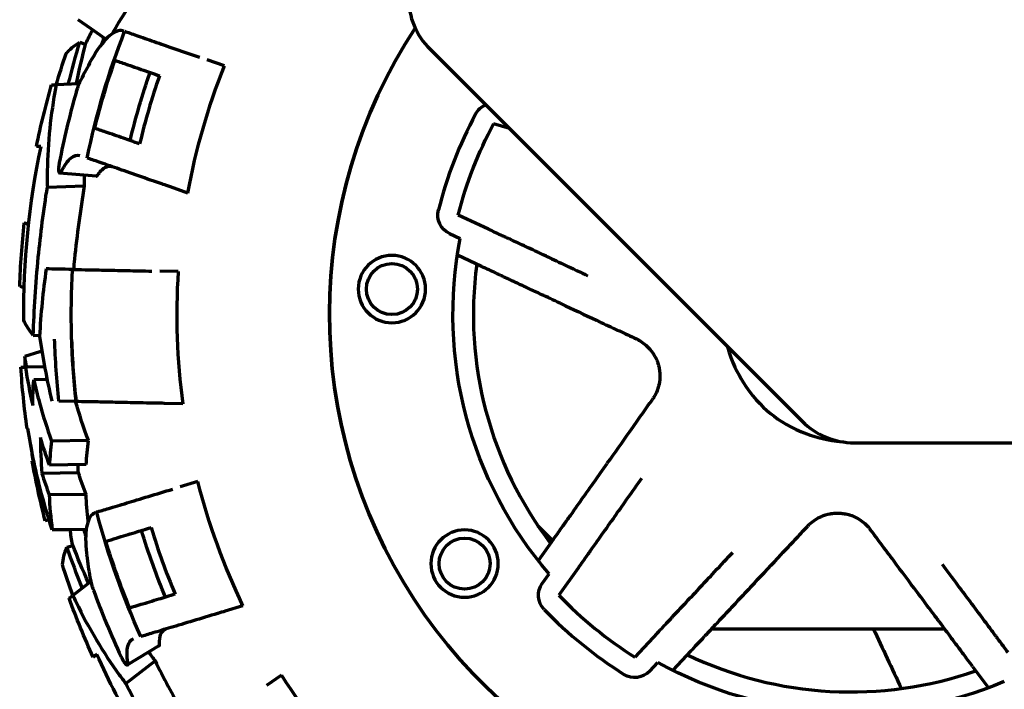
# Model space of a CAD drawing. Header units: millimetres. Extents: x 0 to 1189, y 0 to 841.
# Tile 18 of 56: x 535 to 583, y 287 to 319. Entities that reach past the tile are written whole.
import ezdxf

# ---------------------------------------------------------------- set-up
doc = ezdxf.new("R2010")
doc.units = ezdxf.units.MM
doc.header["$LTSCALE"] = 0.75
doc.layers.add('FD_Dimensions', color=7, linetype='Continuous', lineweight=35)
doc.layers.add('Visible', color=7, linetype='Continuous', lineweight=70)
doc.styles.get("Standard").update_dxf_attribs({"font": 'arial.ttf'})
doc.dimstyles.new('Dim-ISO-25', dxfattribs={"dimtxt": 3.5, "dimasz": 3.5, "dimexe": 2.1, "dimexo": 2.1, "dimgap": 1.4, "dimtad": 1, "dimzin": 12, "dimdsep": 46, "dimtxsty": 'Standard', "dimcen": 0, "dimazin": 3, "dimtp": 0.1, "dimtm": 0.1, "dimtfac": 0.714286, "dimtmove": 0, "dimatfit": 3, "dimfxl": 1, "dimtzin": 12, "dimarcsym": 0})

# ---------------------------------------------------------------- blocks, each defined once
blk = doc.blocks.new('*D31')
at = {"layer": 'Defpoints', "color": 0, "transparency": 16777216}
for p in [(586.804795, 358.159183), (807.04622, 358.159183), (572.723978, 264.278999)]:
    blk.add_point(p, dxfattribs=at)
at = {"layer": 'FD_Dimensions', "color": 0, "lineweight": -2, "transparency": 16777216}
for p, q in [((588.904795, 358.159183), (809.14622, 358.159183)), ((807.04622, 267.778999), (807.04622, 354.659183)), ((574.823978, 264.278999), (809.14622, 264.278999))]:
    blk.add_line(p, q, dxfattribs=at)
at = {"layer": 'FD_Dimensions', "color": 0, "transparency": 16777216}
for points in [[(806.462887, 354.659183), (807.629554, 354.659183), (807.04622, 358.159183)], [(806.462887, 267.778999), (807.629554, 267.778999), (807.04622, 264.278999)]]:
    blk.add_solid(points, dxfattribs=at)
at = {"layer": 'FD_Dimensions', "color": 0, "transparency": 16777216, "insert": (803.858021, 311.219091), "char_height": 3.5, "attachment_point": 5, "rotation": 90}
blk.add_mtext('93.88', dxfattribs=at)

msp = doc.modelspace()

# ---------------------------------------------------------------- linework, layer by layer
at = {"layer": 'Visible', "extrusion": (0, 1, 0)}
for p, q in [((538.076, 318.956), (537.441, 319.404)), ((538.801, 318.446), (538.076, 318.956)), ((537.521, 318.298), (537.811, 318.193)), ((554.682, 317.955), (572.919, 299.717)), ((544.607, 317.136), (543.76, 317.431)), ((537.486, 316.253), (536.373, 316.218)), ((558.573, 314.064), (557.799, 314.305)), ((538.333, 311.737), (536.536, 311.884)), ((535.934, 311.201), (537.745, 311.259)), ((542.818, 310.908), (541.962, 311.205)), ((557.54, 309.138), (556.065, 309.829)), ((555.64, 308.924), (556.165, 308.678)), ((557.205, 307.307), (556.024, 307.861)), ((542.343, 307.054), (541.446, 307.072)), ((535.244, 303.926), (535.553, 303.936)), ((535.569, 303.128), (534.827, 302.898)), ((535.66, 303.156), (535.569, 303.128)), ((534.637, 302.366), (534.857, 302.37)), ((535.796, 302.383), (534.857, 302.37)), ((535.919, 301.76), (535.265, 301.75)), ((537.342, 300.685), (536.502, 300.702)), ((537.342, 300.685), (537.345, 300.685)), ((542.566, 300.577), (541.66, 300.596)), ((534.974, 299.371), (534.938, 299.37)), ((537.947, 298.775), (536.143, 298.749)), ((575.465, 298.663), (759.513, 298.663)), ((535.191, 297.777), (535.224, 297.788)), ((537.46, 297.185), (535.669, 297.159)), ((537.84, 297.598), (536.037, 297.573)), ((543.305, 296.765), (542.447, 296.505)), ((537.829, 296.129), (536.023, 296.104)), ((538.355, 295.269), (538.318, 295.258)), ((536.015, 294.892), (535.83, 294.835)), ((536.952, 294.399), (536.175, 294.388)), ((537.839, 294.411), (536.952, 294.399)), ((559.971, 294.598), (560.691, 293.877)), ((560.74, 293.946), (559.987, 292.88)), ((536.89, 293.539), (537.186, 293.625)), ((561.936, 292.52), (560.996, 291.19)), ((538.063, 291.864), (537.184, 291.182)), ((560.179, 291.767), (560.514, 292.24)), ((545.519, 290.674), (544.651, 290.412)), ((568.482, 289.547), (579.885, 289.547)), ((565.829, 289.347), (564.716, 288.157)), ((541.403, 288.709), (539.862, 287.772)), ((567.467, 288.463), (566.575, 287.51)), ((539.777, 286.865), (541.209, 287.977)), ((565.446, 287.474), (565.842, 287.897)), ((581.267, 287.696), (582.047, 286.65)), ((547.4, 287.277), (546.664, 286.765))]:
    msp.add_line(p, q, dxfattribs=at)
at = {"layer": 'Visible', "extrusion": (1e-16, 0, -1)}
for centre in [(-552.815, 306.198), (-556.375, 292.739)]:
    msp.add_circle(centre, 1.65, dxfattribs=at)
at = {"layer": 'Visible'}
for centre in [(552.815, 306.198), (556.375, 292.739)]:
    msp.add_circle(centre, 1.25, dxfattribs=at)
for centre, radius, start, end in [((557.227, 320.501), 3.6, 180, 225), ((575.305, 304.947), 25.55, 146.6602, 345.7614), ((575.305, 304.947), 39.034, 159.6618, 160.1552), ((575.305, 304.947), 35.842, 160.936, 166.4939), ((575.305, 304.947), 39.494, 164.0021, 169.1412), ((575.305, 304.947), 20.85, 151.8744, 165.7615), ((575.305, 304.947), 18.5, 172.3265, 217.3094), ((575.305, 304.947), 33.029, 176.3432, 187.6036), ((575.305, 304.947), 38.201, 181.8277, 186.4065), ((575.465, 302.263), 3.6, 225, 270), ((575.305, 304.947), 39.034, 195.6618, 196.1552), ((575.305, 304.947), 35.842, 196.936, 202.4939), ((575.305, 304.947), 39.494, 200.0021, 205.1412), ((575.305, 304.947), 19.85, 223.8744, 237.7615), ((575.305, 304.947), 20.85, 223.8744, 237.7615), ((575.305, 304.947), 18.5, 244.3265, 289.3094), ((575.305, 304.947), 33.029, 212.3432, 223.6036)]:
    msp.add_arc(centre, radius, start, end, dxfattribs=at)
at = {"layer": 'Visible', "extrusion": (1e-16, 0, -1)}
for centre, radius, start, end in [((-575.305, 304.947), 25.55, 194.2386, 33.3398), ((-575.305, 304.947), 38.198, 11.5928, 21.3217), ((-575.305, 304.947), 39, 19.9908, 20.3249), ((-575.305, 304.947), 40.53, 16.1457, 18.4041), ((-575.305, 304.947), 38.155, 13.8513, 19.0712), ((-575.305, 304.947), 33.029, 10.3964, 21.6568), ((-575.305, 304.947), 36.332, 13.583, 19.0656), ((-575.305, 304.947), 40.75, 11.6634, 16.0454), ((-557.799, 314.305), 1, 28.1256, 67.1555), ((-575.305, 304.947), 19.85, 14.2385, 28.1256), ((-575.305, 304.947), 40.53, 359.5959, 11.738), ((-556.065, 309.829), 1, 295.0991, 14.2385), ((-575.305, 304.947), 40.75, 1.9546, 6.3366), ((-575.305, 304.947), 19.5, 319.3336, 11.0305), ((-575.305, 304.947), 38.198, 353.5928, 3.3217), ((-575.305, 304.947), 39.034, 353.7563, 358.2365), ((-575.305, 304.947), 40.75, 352.1341, 356.3689), ((-575.305, 304.947), 40.75, 345.6311, 349.8659), ((-575.305, 304.947), 33.029, 334.3964, 345.6568), ((-575.305, 304.947), 38.198, 335.5928, 345.3217), ((-575.305, 304.947), 39, 343.9908, 344.3249), ((-575.305, 304.947), 36.332, 337.583, 343.0656), ((-575.305, 304.947), 38.155, 337.8513, 343.0712), ((-575.305, 304.947), 40.53, 340.1457, 342.4041), ((-560.996, 291.19), 1, 316.1256, 35.265), ((-575.305, 304.947), 40.75, 335.6634, 340.0454), ((-575.305, 304.947), 40.53, 323.5959, 335.738), ((-575.305, 304.947), 19.5, 247.3336, 299.0305), ((-564.716, 288.157), 1, 223.0991, 302.2385)]:
    msp.add_arc(centre, radius, start, end, dxfattribs=at)
for centre, major_axis, ratio, start_param, end_param in [((589.085, 297.968), (-52.716, 18.997), 0.196114, 0.08149, 0.150213), ((577.931, 307.272), (-39.803, 12.032), 0.922984, -0.082163, -0.028667), ((590.568, 307.326), (56.006, 1.777), 0.196114, 2.99138, 3.060103), ((582.204, 300.566), (46.986, 0.672), 0.707106, 3.159804, 3.197451), ((581.753, 306.122), (47.169, 0.673), 0.707106, 2.902593, 2.944348), ((585.066, 297.191), (47.247, 0.674), 0.579245, 3.181116, 3.224127), ((581.567, 304.63), (45.243, 0.643), 0.7071, 2.892808, 2.926871), ((590.556, 307.401), (53.814, 15.617), 0.196114, 3.223082, 3.291805), ((576.063, 308.372), (39.274, 13.661), 0.922984, 3.05943, 3.112925)]:
    msp.add_ellipse(centre, major_axis=major_axis, ratio=ratio, start_param=start_param, end_param=end_param, dxfattribs=at)
at = {"layer": 'Visible'}
for centre, major_axis, ratio, start_param, end_param in [((580.024, 302.595), (-45.325, 3.712), 0.768445, -0.330094, -0.300629), ((577.084, 301.925), (-41.573, 0.856), 0.922984, -0.115233, -0.028667), ((581.966, 306.289), (47.378, 0.675), 0.707105, 3.238675, 3.295086), ((585.104, 297.149), (49.09, 0.702), 0.579244, 3.060617, 3.102012), ((581.651, 304.635), (47.078, 0.671), 0.707105, 3.347881, 3.380548), ((580.506, 305.818), (38.851, 23.638), 0.768445, 2.811499, 2.840964)]:
    msp.add_ellipse(centre, major_axis=major_axis, ratio=ratio, start_param=start_param, end_param=end_param, dxfattribs=at)
for points in [[(539.122, 318.722), (539.339, 319.112), (539.567, 319.487), (539.803, 319.841)], [(537.826, 318.247), (537.932, 318.465), (538.042, 318.683), (538.155, 318.901)], [(536.961, 316.236), (537.138, 316.939), (537.325, 317.627), (537.521, 318.298)], [(536.142, 316.21), (536.142, 316.21), (536.217, 316.213), (536.373, 316.218)], [(535.622, 313.192), (535.47, 313.188), (535.396, 313.185), (535.396, 313.185)], [(534.804, 309.445), (534.804, 309.445), (534.873, 309.42), (535.017, 309.368)], [(560.369, 307.813), (560.368, 307.814), (560.368, 307.814), (560.367, 307.814)], [(537.171, 307.16), (536.683, 307.171), (536.244, 307.18), (535.877, 307.187)], [(534.796, 306.259), (534.649, 306.312), (534.579, 306.337), (534.579, 306.337)], [(535.55, 303.88), (535.699, 302.84), (535.9, 301.776), (536.157, 300.709)], [(569.254, 303.383), (569.257, 303.372), (569.26, 303.36), (569.263, 303.349)], [(534.929, 302.371), (534.893, 302.545), (534.858, 302.72), (534.827, 302.898)], [(534.827, 302.898), (534.827, 302.722), (534.829, 302.546), (534.831, 302.369)], [(537.947, 298.775), (537.709, 299.411), (537.499, 300.049), (537.319, 300.685)], [(535.592, 298.926), (535.595, 298.339), (535.621, 297.749), (535.669, 297.159)], [(535.111, 298.581), (535.146, 298.315), (535.184, 298.051), (535.224, 297.788)], [(537.46, 297.185), (537.448, 297.321), (537.438, 297.457), (537.429, 297.593)], [(536.023, 296.104), (536.043, 295.55), (536.094, 294.974), (536.175, 294.388)], [(537.935, 294.823), (537.882, 295.267), (537.847, 295.704), (537.829, 296.129)], [(563.74, 295.071), (563.74, 295.07), (563.739, 295.069), (563.739, 295.069)], [(537.166, 293.677), (537.125, 293.916), (537.085, 294.157), (537.048, 294.4)], [(537.649, 291.543), (537.378, 292.214), (537.125, 292.881), (536.89, 293.539)], [(567.964, 291.628), (567.963, 291.627), (567.963, 291.627), (567.962, 291.626)], [(537.001, 291.04), (537.001, 291.04), (537.06, 291.086), (537.184, 291.182)], [(581.124, 290.896), (581.125, 290.896), (581.125, 290.895), (581.126, 290.895)], [(576.401, 289.547), (576.851, 288.586), (577.312, 287.602), (577.775, 286.613)], [(538.355, 288.293), (538.234, 288.199), (538.176, 288.154), (538.176, 288.154)]]:
    msp.add_open_spline(points, degree=3, dxfattribs=at)
for points, knots in [([(539.685, 318.849), (539.645, 318.863), (539.602, 318.871), (539.359, 318.881), (539.127, 318.763), (538.634, 318.288), (538.377, 317.939), (538.107, 317.462), (538.089, 317.429), (538.071, 317.396)], [2.3628766, 2.3628766, 2.3628766, 2.3628766, 2.4067943, 2.4067943, 2.6057136, 2.6057136, 2.8021395, 2.8021395, 2.8164491, 2.8164491, 2.8164491, 2.8164491]), ([(539.721, 318.836), (539.877, 318.782), (540.074, 318.713), (540.563, 318.543), (540.865, 318.438), (541.473, 318.227), (541.836, 318.101), (542.603, 317.834), (543.007, 317.693), (543.393, 317.559)], [-4.0816675, -4.0816675, -4.0816675, -4.0816675, -3.9618291, -3.9618291, -3.8252836, -3.8252836, -3.6886674, -3.6886674, -3.5563533, -3.5563533, -3.5563533, -3.5563533]), ([(539.244, 317.414), (539.393, 317.362), (539.575, 317.299), (540.045, 317.135), (540.347, 317.03), (540.881, 316.844), (541.145, 316.753), (541.429, 316.654)], [-4.069161, -4.069161, -4.069161, -4.069161, -3.9594341, -3.9594341, -3.8229021, -3.8229021, -3.7194059, -3.7194059, -3.7194059, -3.7194059]), ([(536.373, 316.218), (536.349, 316.097), (536.326, 315.975), (536.058, 314.503), (535.93, 313.116), (535.928, 311.555), (535.93, 311.378), (535.934, 311.201)], [-6.7908419, -6.7908419, -6.7908419, -6.7908419, -6.742069, -6.742069, -6.2007054, -6.2007054, -6.1314654, -6.1314654, -6.1314654, -6.1314654]), ([(537.577, 316.455), (537.556, 316.414), (537.536, 316.37), (537.478, 316.239), (537.443, 316.147), (537.389, 315.993), (537.371, 315.934), (537.353, 315.875), (537.349, 315.861), (537.344, 315.846), (537.34, 315.832)], [0.57737748, 0.57737748, 0.57737748, 0.57737748, 0.59475125, 0.59475125, 0.62625191, 0.62625191, 0.6448508, 0.6448508, 0.6448508, 0.64934478, 0.64934478, 0.64934478, 0.64934478]), ([(540.454, 313.318), (540.167, 313.418), (539.901, 313.511), (539.363, 313.698), (539.06, 313.803), (538.591, 313.966), (538.408, 314.03), (538.259, 314.082)], [-0.6503544, -0.6503544, -0.6503544, -0.6503544, -0.5458766, -0.5458766, -0.409261, -0.409261, -0.2999653, -0.2999653, -0.2999653, -0.2999653]), ([(536.619, 311.973), (536.771, 312.268), (536.928, 312.487), (537.24, 312.752), (537.391, 312.795), (537.531, 312.747)], [-0.3219243, -0.3219243, -0.3219243, -0.3219243, -0.1609373, -0.1609373, 0, 0, 0, 0]), ([(541.591, 311.334), (541.199, 311.471), (540.788, 311.614), (540.01, 311.885), (539.644, 312.012), (539.032, 312.225), (538.728, 312.33), (538.239, 312.501), (538.042, 312.569), (537.886, 312.623)], [-0.8176817, -0.8176817, -0.8176817, -0.8176817, -0.683213, -0.683213, -0.5456153, -0.5456153, -0.4089137, -0.4089137, -0.2898807, -0.2898807, -0.2898807, -0.2898807]), ([(536.518, 312.387), (536.511, 312.352), (536.505, 312.317), (536.494, 312.237), (536.489, 312.192), (536.483, 312.094), (536.483, 312.043), (536.489, 311.963), (536.496, 311.933), (536.515, 311.892), (536.527, 311.882), (536.558, 311.887), (536.576, 311.903), (536.603, 311.944), (536.611, 311.958), (536.619, 311.973)], [0.0011854, 0.0011854, 0.0011854, 0.0011854, 0.0118921, 0.0118921, 0.0261366, 0.0261366, 0.045713, 0.045713, 0.0638758, 0.0638758, 0.0833592, 0.0833592, 0.1044028, 0.1044028, 0.1129139, 0.1129139, 0.1129139, 0.1129139]), ([(538.394, 311.784), (538.513, 311.955), (538.634, 312.08), (538.87, 312.222), (538.984, 312.24), (539.093, 312.203), (539.094, 312.203), (539.095, 312.203)], [-0.2529301, -0.2529301, -0.2529301, -0.2529301, -0.1264637, -0.1264637, -0.0014004, -0.0014004, 0, 0, 0, 0]), ([(537.742, 311.786), (537.741, 311.67), (537.741, 311.554), (537.743, 311.379), (537.744, 311.319), (537.745, 311.259)], [17.2760773, 17.2760773, 17.2760773, 17.2760773, 17.32127312, 17.32127312, 17.3447499, 17.3447499, 17.3447499, 17.3447499]), ([(538.333, 311.737), (538.335, 311.737), (538.337, 311.737), (538.355, 311.74), (538.374, 311.755), (538.394, 311.784)], [0.08069478, 0.08069478, 0.08069478, 0.08069478, 0.08342407, 0.08342407, 0.10432825, 0.10432825, 0.10432825, 0.10432825]), ([(535.244, 303.926), (535.282, 305.171), (535.363, 306.453), (535.604, 308.901), (535.752, 310.053), (535.934, 311.201)], [11.0190937, 11.0190937, 11.0190937, 11.0190937, 11.4175674, 11.4175674, 11.7676704, 11.7676704, 11.7676704, 11.7676704]), ([(537.745, 311.259), (537.544, 310.061), (537.383, 308.858), (537.245, 307.495), (537.228, 307.327), (537.213, 307.16)], [-11.8170159, -11.8170159, -11.8170159, -11.8170159, -11.4510759, -11.4510759, -11.3995009, -11.3995009, -11.3995009, -11.3995009]), ([(541.962, 311.205), (541.844, 311.246), (541.704, 311.295), (541.594, 311.333), (541.592, 311.334), (541.591, 311.334)], [0.44681284, 0.44681284, 0.44681284, 0.44681284, 0.48438099, 0.48438099, 0.4848196, 0.4848196, 0.4848196, 0.4848196]), ([(557.54, 309.138), (557.655, 309.085), (557.79, 309.021), (558.002, 308.922), (558.117, 308.868), (558.278, 308.793), (558.353, 308.757), (558.435, 308.719), (558.46, 308.708), (558.465, 308.705)], [0.1496318, 0.1496318, 0.1496318, 0.1496318, 0.18774, 0.18774, 0.2254658, 0.2254658, 0.2626701, 0.2626701, 0.2949946, 0.2949946, 0.2949946, 0.2949946]), ([(560.369, 307.814), (559.979, 307.996), (559.652, 308.149), (559.102, 308.407), (558.849, 308.525), (558.57, 308.656), (558.499, 308.689), (558.465, 308.705)], [-8.9311151, -8.9311151, -8.9311151, -8.9311151, -8.6641467, -8.6641467, -8.3525826, -8.3525826, -8.1341697, -8.1341697, -8.1341697, -8.1341697]), ([(560.369, 307.814), (560.601, 307.705), (560.896, 307.566), (561.665, 307.206), (562.092, 307.006), (562.42, 306.852)], [0.000128, 0.000128, 0.000128, 0.000128, 0.1731678, 0.1731678, 0.3834243, 0.3834243, 0.3834243, 0.3834243]), ([(558.158, 306.861), (558.152, 306.864), (558.127, 306.876), (558.044, 306.914), (557.967, 306.951), (557.802, 307.028), (557.684, 307.083), (557.465, 307.186), (557.325, 307.252), (557.205, 307.307)], [-0.2991643, -0.2991643, -0.2991643, -0.2991643, -0.2671844, -0.2671844, -0.2297487, -0.2297487, -0.1911184, -0.1911184, -0.151607, -0.151607, -0.151607, -0.151607]), ([(537.171, 307.16), (537.336, 307.157), (537.544, 307.153), (538.062, 307.142), (538.382, 307.136), (539.026, 307.122), (539.409, 307.114), (540.222, 307.098), (540.649, 307.089), (541.058, 307.08)], [0.2897036, 0.2897036, 0.2897036, 0.2897036, 0.409542, 0.409542, 0.5460875, 0.5460875, 0.6827036, 0.6827036, 0.8150178, 0.8150178, 0.8150178, 0.8150178]), ([(559.677, 306.15), (559.4, 306.28), (559.162, 306.391), (558.712, 306.602), (558.491, 306.705), (558.25, 306.818), (558.188, 306.847), (558.158, 306.861)], [-8.561496, -8.561496, -8.561496, -8.561496, -8.3514854, -8.3514854, -8.0644363, -8.0644363, -7.8703579, -7.8703579, -7.8703579, -7.8703579]), ([(561.32, 305.38), (560.96, 305.548), (560.637, 305.7), (560.081, 305.96), (559.852, 306.068), (559.677, 306.15)], [-0.2881047, -0.2881047, -0.2881047, -0.2881047, -0.1440088, -0.1440088, -0.0000001, -0.0000001, -0.0000001, -0.0000001]), ([(561.321, 305.38), (561.893, 305.111), (562.483, 304.835), (563.394, 304.409), (563.702, 304.264), (564.214, 304.025), (564.52, 303.881), (564.793, 303.753)], [0.0001795, 0.0001795, 0.0001795, 0.0001795, 0.228271, 0.228271, 0.3626383, 0.3626383, 0.4968343, 0.4968343, 0.4968343, 0.4968343]), ([(564.793, 303.753), (564.838, 303.732), (564.882, 303.709), (565.113, 303.579), (565.292, 303.439), (565.543, 303.153), (565.628, 303.033), (565.739, 302.829), (565.775, 302.754), (565.834, 302.604), (565.858, 302.529), (565.878, 302.453)], [-0.1895415, -0.1895415, -0.1895415, -0.1895415, -0.1716037, -0.1716037, -0.09499, -0.09499, -0.0487184, -0.0487184, -0.0235669, -0.0235669, -0.000001, -0.000001, -0.000001, -0.000001]), ([(569.263, 303.349), (569.45, 302.641), (569.774, 302.037), (570.424, 300.997), (570.893, 300.48), (571.356, 300.103)], [-0.2899558, -0.2899558, -0.2899558, -0.2899558, -0.1791526, -0.1791526, 0, 0, 0, 0]), ([(565.878, 302.453), (565.899, 302.377), (565.914, 302.301), (565.937, 302.141), (565.943, 302.058), (565.947, 301.825), (565.933, 301.679), (565.856, 301.308), (565.771, 301.098), (565.634, 300.87), (565.607, 300.828), (565.578, 300.787)], [-0.1902038, -0.1902038, -0.1902038, -0.1902038, -0.1665355, -0.1665355, -0.1413064, -0.1413064, -0.0947988, -0.0947988, -0.0182444, -0.0182444, -0.000001, -0.000001, -0.000001, -0.000001]), ([(535.265, 301.75), (535.349, 301.376), (535.443, 301), (535.719, 299.999), (535.918, 299.373), (536.143, 298.749)], [6.9396716, 6.9396716, 6.9396716, 6.9396716, 7.0928763, 7.0928763, 7.3462138, 7.3462138, 7.3462138, 7.3462138]), ([(541.268, 300.604), (540.852, 300.612), (540.417, 300.621), (539.593, 300.638), (539.206, 300.646), (538.558, 300.66), (538.237, 300.666), (537.719, 300.677), (537.511, 300.681), (537.345, 300.685)], [3.5813627, 3.5813627, 3.5813627, 3.5813627, 3.7158313, 3.7158313, 3.8534291, 3.8534291, 3.9901307, 3.9901307, 4.1091636, 4.1091636, 4.1091636, 4.1091636]), ([(541.66, 300.596), (541.535, 300.598), (541.387, 300.601), (541.27, 300.604), (541.269, 300.604), (541.268, 300.604)], [0.44681284, 0.44681284, 0.44681284, 0.44681284, 0.48438099, 0.48438099, 0.4848196, 0.4848196, 0.4848196, 0.4848196]), ([(563.364, 297.657), (563.729, 298.173), (564.105, 298.704), (564.686, 299.525), (564.882, 299.803), (565.208, 300.265), (565.404, 300.541), (565.578, 300.787)], [-0.4080662, -0.4080662, -0.4080662, -0.4080662, -0.2206611, -0.2206611, -0.1102605, -0.1102605, -0.000001, -0.000001, -0.000001, -0.000001]), ([(571.356, 300.103), (571.822, 299.723), (572.428, 299.366), (573.563, 298.947), (574.179, 298.763), (574.869, 298.713)], [-0.5735468, -0.5735468, -0.5735468, -0.5735468, -0.2180107, -0.2180107, -0.008977, -0.008977, -0.008977, -0.008977]), ([(536.175, 294.388), (535.958, 295.057), (535.76, 295.735), (535.335, 297.397), (535.133, 298.387), (534.974, 299.371)], [17.408031, 17.408031, 17.408031, 17.408031, 17.632683, 17.632683, 17.9554931, 17.9554931, 17.9554931, 17.9554931]), ([(562.316, 296.174), (562.428, 296.332), (562.574, 296.539), (562.928, 297.039), (563.134, 297.331), (563.364, 297.656)], [-0.2877058, -0.2877058, -0.2877058, -0.2877058, -0.1439315, -0.1439315, -0.0000769, -0.0000769, -0.0000769, -0.0000769]), ([(565.048, 296.92), (564.838, 296.624), (564.566, 296.239), (564.076, 295.546), (563.888, 295.28), (563.74, 295.07)], [0.000001, 0.000001, 0.000001, 0.000001, 0.1317049, 0.1317049, 0.240232, 0.240232, 0.240232, 0.240232]), ([(538.353, 295.268), (538.512, 295.316), (538.711, 295.376), (539.207, 295.526), (539.513, 295.619), (540.129, 295.805), (540.496, 295.916), (541.274, 296.151), (541.684, 296.275), (542.075, 296.393)], [-4.0816675, -4.0816675, -4.0816675, -4.0816675, -3.9618291, -3.9618291, -3.8252836, -3.8252836, -3.6886674, -3.6886674, -3.5563533, -3.5563533, -3.5563533, -3.5563533]), ([(562.316, 296.174), (562.139, 295.924), (561.988, 295.71), (561.701, 295.304), (561.56, 295.105), (561.406, 294.887), (561.367, 294.832), (561.347, 294.804)], [1.8083544, 1.8083544, 1.8083544, 1.8083544, 2.0183642, 2.0183642, 2.3054133, 2.3054133, 2.4994917, 2.4994917, 2.4994917, 2.4994917]), ([(538.317, 295.257), (538.276, 295.245), (538.237, 295.226), (538.034, 295.091), (537.916, 294.86), (537.796, 294.186), (537.794, 293.752), (537.855, 293.208), (537.86, 293.171), (537.864, 293.133)], [2.3628766, 2.3628766, 2.3628766, 2.3628766, 2.4067943, 2.4067943, 2.6057136, 2.6057136, 2.8021395, 2.8021395, 2.8164491, 2.8164491, 2.8164491, 2.8164491]), ([(560.74, 293.946), (560.816, 294.053), (560.906, 294.18), (561.045, 294.377), (561.12, 294.484), (561.226, 294.632), (561.275, 294.702), (561.328, 294.776), (561.344, 294.799), (561.347, 294.804)], [-0.455571, -0.455571, -0.455571, -0.455571, -0.4160596, -0.4160596, -0.3774293, -0.3774293, -0.3399935, -0.3399935, -0.3080137, -0.3080137, -0.3080137, -0.3080137]), ([(563.74, 295.07), (563.492, 294.719), (563.283, 294.424), (562.932, 293.928), (562.771, 293.7), (562.593, 293.449), (562.547, 293.384), (562.526, 293.354)], [1.7902439, 1.7902439, 1.7902439, 1.7902439, 2.0572112, 2.0572112, 2.3687753, 2.3687753, 2.5871882, 2.5871882, 2.5871882, 2.5871882]), ([(573.192, 294.581), (573.226, 294.617), (573.261, 294.652), (573.456, 294.832), (573.645, 294.959), (573.994, 295.109), (574.135, 295.152), (574.363, 295.195), (574.446, 295.206), (574.607, 295.216), (574.685, 295.216), (574.764, 295.212)], [-0.1895415, -0.1895415, -0.1895415, -0.1895415, -0.1716037, -0.1716037, -0.09499, -0.09499, -0.0487184, -0.0487184, -0.0235669, -0.0235669, -0.000001, -0.000001, -0.000001, -0.000001]), ([(574.764, 295.212), (574.842, 295.207), (574.92, 295.198), (575.079, 295.17), (575.159, 295.151), (575.382, 295.083), (575.517, 295.024), (575.847, 294.836), (576.02, 294.69), (576.194, 294.49), (576.225, 294.451), (576.255, 294.411)], [-0.1902038, -0.1902038, -0.1902038, -0.1902038, -0.1665355, -0.1665355, -0.1413064, -0.1413064, -0.0947988, -0.0947988, -0.0182444, -0.0182444, -0.000001, -0.000001, -0.000001, -0.000001]), ([(538.803, 293.837), (538.954, 293.883), (539.139, 293.939), (539.615, 294.082), (539.921, 294.175), (540.463, 294.339), (540.73, 294.419), (541.017, 294.506)], [-4.069161, -4.069161, -4.069161, -4.069161, -3.9594341, -3.9594341, -3.8229021, -3.8229021, -3.7194059, -3.7194059, -3.7194059, -3.7194059]), ([(570.572, 291.782), (571.004, 292.243), (571.449, 292.719), (572.136, 293.453), (572.369, 293.701), (572.755, 294.114), (572.986, 294.361), (573.192, 294.581)], [0.0001795, 0.0001795, 0.0001795, 0.0001795, 0.228271, 0.228271, 0.3626383, 0.3626383, 0.4968343, 0.4968343, 0.4968343, 0.4968343]), ([(578.549, 291.338), (578.171, 291.845), (577.781, 292.366), (577.18, 293.172), (576.976, 293.445), (576.638, 293.898), (576.436, 294.169), (576.255, 294.411)], [-0.4080662, -0.4080662, -0.4080662, -0.4080662, -0.2206611, -0.2206611, -0.1102605, -0.1102605, -0.000001, -0.000001, -0.000001, -0.000001]), ([(562.526, 293.354), (562.523, 293.349), (562.507, 293.327), (562.455, 293.253), (562.407, 293.185), (562.304, 293.04), (562.231, 292.937), (562.096, 292.746), (562.01, 292.624), (561.936, 292.52)], [0.3038444, 0.3038444, 0.3038444, 0.3038444, 0.3361689, 0.3361689, 0.3733732, 0.3733732, 0.411099, 0.411099, 0.4492072, 0.4492072, 0.4492072, 0.4492072]), ([(567.963, 291.628), (568.139, 291.815), (568.361, 292.053), (568.941, 292.673), (569.264, 293.017), (569.511, 293.282)], [0.000128, 0.000128, 0.000128, 0.000128, 0.1731678, 0.1731678, 0.3834243, 0.3834243, 0.3834243, 0.3834243]), ([(579.77, 292.712), (579.987, 292.421), (580.269, 292.043), (580.776, 291.363), (580.971, 291.102), (581.125, 290.897)], [0.000001, 0.000001, 0.000001, 0.000001, 0.1317049, 0.1317049, 0.240232, 0.240232, 0.240232, 0.240232]), ([(538.018, 292.081), (538.026, 292.036), (538.035, 291.988), (538.065, 291.849), (538.091, 291.753), (538.138, 291.597), (538.157, 291.539), (538.178, 291.48), (538.183, 291.466), (538.188, 291.452), (538.193, 291.438)], [0.57737749, 0.57737749, 0.57737749, 0.57737749, 0.59475126, 0.59475126, 0.62625191, 0.62625191, 0.6448508, 0.6448508, 0.6448508, 0.64934479, 0.64934479, 0.64934479, 0.64934479]), ([(567.963, 291.628), (567.67, 291.314), (567.423, 291.05), (567.007, 290.606), (566.817, 290.403), (566.606, 290.178), (566.552, 290.12), (566.527, 290.093)], [-8.9311151, -8.9311151, -8.9311151, -8.9311151, -8.6641467, -8.6641467, -8.3525826, -8.3525826, -8.1341697, -8.1341697, -8.1341697, -8.1341697]), ([(570.572, 291.781), (570.3, 291.491), (570.056, 291.23), (569.637, 290.782), (569.464, 290.597), (569.332, 290.456)], [-0.2881047, -0.2881047, -0.2881047, -0.2881047, -0.1440088, -0.1440088, -0.0000001, -0.0000001, -0.0000001, -0.0000001]), ([(537.184, 291.182), (537.236, 291.07), (537.288, 290.958), (537.937, 289.609), (538.648, 288.412), (539.564, 287.148), (539.67, 287.006), (539.777, 286.865)], [-6.7908419, -6.7908419, -6.7908419, -6.7908419, -6.742069, -6.742069, -6.2007054, -6.2007054, -6.1314654, -6.1314654, -6.1314654, -6.1314654]), ([(542.19, 291.235), (541.899, 291.147), (541.629, 291.065), (541.084, 290.9), (540.777, 290.808), (540.301, 290.664), (540.116, 290.608), (539.965, 290.562)], [-0.6503544, -0.6503544, -0.6503544, -0.6503544, -0.5458766, -0.5458766, -0.409261, -0.409261, -0.2999653, -0.2999653, -0.2999653, -0.2999653]), ([(579.635, 289.883), (579.519, 290.038), (579.368, 290.241), (579.001, 290.732), (578.787, 291.019), (578.549, 291.337)], [-0.2877058, -0.2877058, -0.2877058, -0.2877058, -0.1439315, -0.1439315, -0.0000769, -0.0000769, -0.0000769, -0.0000769]), ([(581.125, 290.897), (581.382, 290.551), (581.598, 290.262), (581.961, 289.775), (582.128, 289.551), (582.313, 289.304), (582.36, 289.241), (582.382, 289.212)], [1.7902439, 1.7902439, 1.7902439, 1.7902439, 2.0572112, 2.0572112, 2.3687753, 2.3687753, 2.5871882, 2.5871882, 2.5871882, 2.5871882]), ([(544.651, 290.412), (544.532, 290.375), (544.39, 290.333), (544.278, 290.299), (544.277, 290.299), (544.276, 290.298)], [0.44681284, 0.44681284, 0.44681284, 0.44681284, 0.48438099, 0.48438099, 0.4848196, 0.4848196, 0.4848196, 0.4848196]), ([(569.332, 290.456), (569.123, 290.232), (568.944, 290.041), (568.604, 289.678), (568.437, 289.499), (568.255, 289.305), (568.209, 289.255), (568.186, 289.231)], [-8.561496, -8.561496, -8.561496, -8.561496, -8.3514854, -8.3514854, -8.0644363, -8.0644363, -7.8703579, -7.8703579, -7.8703579, -7.8703579]), ([(544.276, 290.298), (543.878, 290.178), (543.461, 290.052), (542.673, 289.814), (542.302, 289.702), (541.681, 289.514), (541.374, 289.421), (540.878, 289.271), (540.679, 289.211), (540.52, 289.163)], [-0.8176817, -0.8176817, -0.8176817, -0.8176817, -0.683213, -0.683213, -0.5456153, -0.5456153, -0.4089137, -0.4089137, -0.2898807, -0.2898807, -0.2898807, -0.2898807]), ([(565.829, 289.347), (565.916, 289.44), (566.018, 289.549), (566.178, 289.72), (566.264, 289.812), (566.386, 289.942), (566.443, 290.003), (566.504, 290.068), (566.523, 290.089), (566.527, 290.093)], [0.1496318, 0.1496318, 0.1496318, 0.1496318, 0.18774, 0.18774, 0.2254658, 0.2254658, 0.2626701, 0.2626701, 0.2949946, 0.2949946, 0.2949946, 0.2949946]), ([(541.425, 288.782), (541.42, 288.991), (541.445, 289.163), (541.552, 289.416), (541.634, 289.498), (541.744, 289.533), (541.745, 289.533), (541.746, 289.534)], [-0.2529301, -0.2529301, -0.2529301, -0.2529301, -0.1264637, -0.1264637, -0.0014004, -0.0014004, 0, 0, 0, 0]), ([(579.635, 289.883), (579.818, 289.638), (579.974, 289.428), (580.272, 289.029), (580.418, 288.833), (580.577, 288.62), (580.618, 288.565), (580.638, 288.539)], [1.8083544, 1.8083544, 1.8083544, 1.8083544, 2.0183642, 2.0183642, 2.3054133, 2.3054133, 2.4994917, 2.4994917, 2.4994917, 2.4994917]), ([(539.878, 287.892), (539.827, 288.22), (539.826, 288.49), (539.922, 288.887), (540.019, 289.011), (540.161, 289.054)], [-0.3219243, -0.3219243, -0.3219243, -0.3219243, -0.1609373, -0.1609373, 0, 0, 0, 0]), ([(568.186, 289.231), (568.181, 289.226), (568.162, 289.206), (568.1, 289.139), (568.042, 289.077), (567.917, 288.944), (567.828, 288.849), (567.663, 288.673), (567.557, 288.559), (567.467, 288.463)], [-0.2991643, -0.2991643, -0.2991643, -0.2991643, -0.2671844, -0.2671844, -0.2297487, -0.2297487, -0.1911184, -0.1911184, -0.151607, -0.151607, -0.151607, -0.151607]), ([(582.382, 289.212), (582.385, 289.207), (582.402, 289.185), (582.456, 289.113), (582.506, 289.046), (582.612, 288.903), (582.687, 288.802), (582.827, 288.614), (582.917, 288.495), (582.993, 288.393)], [0.3038444, 0.3038444, 0.3038444, 0.3038444, 0.3361689, 0.3361689, 0.3733732, 0.3733732, 0.411099, 0.411099, 0.4492072, 0.4492072, 0.4492072, 0.4492072]), ([(541.403, 288.709), (541.404, 288.71), (541.406, 288.711), (541.42, 288.724), (541.425, 288.748), (541.425, 288.782)], [0.08069478, 0.08069478, 0.08069478, 0.08069478, 0.08342407, 0.08342407, 0.10432825, 0.10432825, 0.10432825, 0.10432825]), ([(581.267, 287.696), (581.188, 287.801), (581.095, 287.926), (580.951, 288.119), (580.873, 288.224), (580.764, 288.37), (580.713, 288.438), (580.659, 288.511), (580.642, 288.533), (580.638, 288.539)], [-0.455571, -0.455571, -0.455571, -0.455571, -0.4160596, -0.4160596, -0.3774293, -0.3774293, -0.3399935, -0.3399935, -0.3080137, -0.3080137, -0.3080137, -0.3080137]), ([(539.552, 288.168), (539.567, 288.136), (539.583, 288.104), (539.621, 288.032), (539.644, 287.993), (539.697, 287.91), (539.726, 287.869), (539.779, 287.808), (539.801, 287.788), (539.841, 287.765), (539.857, 287.765), (539.879, 287.787), (539.884, 287.811), (539.882, 287.859), (539.88, 287.875), (539.878, 287.892)], [0.0011854, 0.0011854, 0.0011854, 0.0011854, 0.0118921, 0.0118921, 0.0261366, 0.0261366, 0.045713, 0.045713, 0.0638758, 0.0638758, 0.0833592, 0.0833592, 0.1044028, 0.1044028, 0.1129139, 0.1129139, 0.1129139, 0.1129139]), ([(540.896, 288.401), (540.964, 288.307), (541.032, 288.213), (541.137, 288.072), (541.173, 288.024), (541.209, 287.977)], [17.2760773, 17.2760773, 17.2760773, 17.2760773, 17.32127312, 17.32127312, 17.3447499, 17.3447499, 17.3447499, 17.3447499]), ([(541.209, 287.977), (541.418, 287.556), (541.633, 287.137), (542.282, 285.912), (542.728, 285.119), (543.187, 284.347)], [-2.189382, -2.189382, -2.189382, -2.189382, -2.0480289, -2.0480289, -1.7727264, -1.7727264, -1.7727264, -1.7727264]), ([(543.496, 280.574), (543.38, 280.744), (543.264, 280.916), (542.201, 282.513), (541.289, 284.029), (540.212, 286.023), (539.992, 286.443), (539.777, 286.865)], [1.4412238, 1.4412238, 1.4412238, 1.4412238, 1.506827, 1.506827, 2.0457096, 2.0457096, 2.1881347, 2.1881347, 2.1881347, 2.1881347])]:
    msp.add_open_spline(points, degree=3, knots=knots, dxfattribs=at)

# ---------------------------------------------------------------- dimensions: what is measured, and where the dimension line sits
at = {"layer": 'FD_Dimensions'}
dim = msp.add_linear_dim(base=(807.046, 358.159), p1=(572.724, 264.279), p2=(586.805, 358.159), angle=90, dimstyle='Dim-ISO-25', override={"dimlfac": 1, "dimclrd": 0, "dimclre": 0}, dxfattribs=at)
dim.commit()
dim.dimension.update_dxf_attribs({"geometry": '*D31', "text_midpoint": (803.858, 311.219)})

doc.saveas('drawing.dxf')
